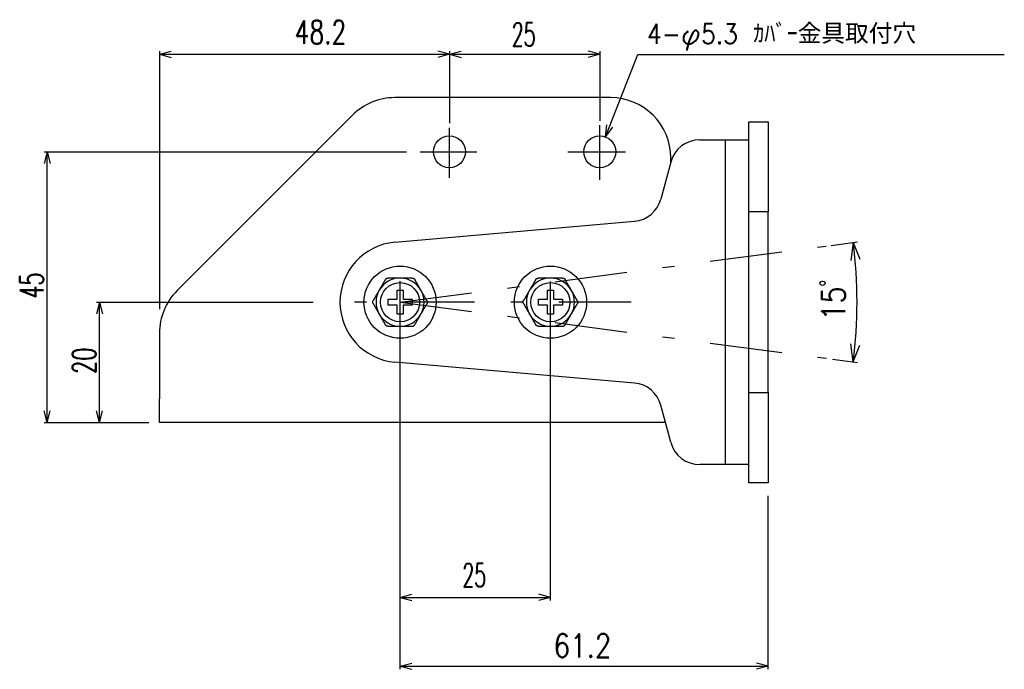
# Model space of a CAD drawing. Extents: x 149 to 538, y 135 to 393.
# Tile 3 of 3: x 374 to 538, y 135 to 243. Entities that reach past the tile are written whole.
import ezdxf
from ezdxf.enums import TextEntityAlignment as Align

# ---------------------------------------------------------------- set-up
doc = ezdxf.new("R2010")
doc.units = 0
doc.header["$LTSCALE"] = 2
doc.header["$MEASUREMENT"] = 0
doc.linetypes.add('CENTER', pattern=[13, 6, -3, 1, -3])
doc.layers.add('0一般図-0通り芯', color=7, linetype='CONTINUOUS')
doc.layers.add('0一般図-1躯体', color=7, linetype='CONTINUOUS')
doc.styles.get("Standard").update_dxf_attribs({"font": 'txt.shx', "bigfont": 'extfont.shx'})

msp = doc.modelspace()

# ---------------------------------------------------------------- linework, layer by layer
at = {"layer": '0一般図-0通り芯', "color": 7, "linetype": 'CONTINUOUS'}
for p, q in [((472.36, 230.48), (436.5, 230.48)), ((429.43, 227.56), (400.29, 198.41)), ((487.19, 223.48), (491.42, 223.48)), ((491.42, 223.48), (495.36, 223.48)), ((482.36, 219.78), (480.71, 213.62)), ((482.36, 219.75), (482.36, 220.48)), ((498.56, 211.48), (495.36, 211.48)), ((495.36, 181.48), (495.36, 211.48)), ((498.56, 181.48), (498.56, 211.48)), ((436.49, 206.45), (476.32, 209.93)), ((436.86, 196.99), (436.87, 198.49)), ((436.87, 198.49), (437.87, 198.48)), ((437.87, 198.48), (437.86, 196.98)), ((461.86, 196.99), (461.87, 198.49)), ((461.87, 198.49), (462.87, 198.48)), ((462.87, 198.48), (462.86, 196.98)), ((435.36, 196.99), (436.86, 196.99)), ((435.36, 195.99), (435.36, 196.99)), ((437.86, 196.98), (439.36, 196.98)), ((439.36, 196.98), (439.36, 195.98)), ((460.36, 196.99), (461.86, 196.99)), ((460.36, 195.99), (460.36, 196.99)), ((462.86, 196.98), (464.36, 196.98)), ((464.36, 196.98), (464.36, 195.98)), ((436.86, 195.99), (435.36, 195.99)), ((436.85, 194.49), (436.86, 195.99)), ((437.86, 195.98), (437.85, 194.48)), ((439.36, 195.98), (437.86, 195.98)), ((461.86, 195.99), (460.36, 195.99)), ((461.85, 194.49), (461.86, 195.99)), ((462.86, 195.98), (462.85, 194.48)), ((464.36, 195.98), (462.86, 195.98)), ((437.85, 194.48), (436.85, 194.49)), ((462.85, 194.48), (461.85, 194.49)), ((397.36, 191.34), (397.36, 180.42)), ((476.32, 183.04), (436.49, 186.52)), ((397.36, 176.48), (397.36, 180.42)), ((495.36, 181.48), (498.56, 181.48)), ((498.56, 181.48), (498.56, 166.48)), ((482.36, 173.19), (480.71, 179.35)), ((481.48, 176.48), (397.36, 176.48)), ((495.36, 169.48), (491.42, 169.48))]:
    msp.add_line(p, q, dxfattribs=at)
at = {"layer": '0一般図-0通り芯', "color": 4, "linetype": 'CENTER'}
for p, q in [((470.56, 216.83), (470.56, 225.93)), ((445.56, 217.14), (445.56, 225.47)), ((440.7, 221.48), (450.1, 221.48)), ((465.25, 221.48), (474.85, 221.48)), ((437.36, 187.97), (437.36, 204.27)), ((462.36, 187.92), (462.36, 204.27)), ((475.76, 196.48), (423.96, 196.48))]:
    msp.add_line(p, q, dxfattribs=at)
at = {"layer": '0一般図-0通り芯', "color": 7, "linetype": 'CONTINUOUS'}
for points in [[(495.36, 211.48), (495.36, 226.48), (498.56, 226.48), (498.56, 211.48)], [(491.42, 223.48), (491.42, 169.48), (487.19, 169.48)], [(434.92, 200.24), (434.89, 200.2), (434.88, 200.18), (434.86, 200.15), (434.85, 200.12), (434.83, 200.09), (434.81, 200.05), (434.78, 200.01), (434.75, 199.96), (434.72, 199.91), (434.69, 199.85), (434.66, 199.79), (434.62, 199.73), (434.58, 199.67), (434.54, 199.6), (434.5, 199.53), (434.46, 199.45), (434.42, 199.38), (434.37, 199.31), (434.33, 199.24), (434.29, 199.17), (434.25, 199.1), (434.21, 199.03), (434.17, 198.96), (434.14, 198.9), (434.1, 198.84), (434.07, 198.79), (434.04, 198.74), (434.02, 198.7), (434, 198.66), (433.97, 198.62), (433.96, 198.59), (433.94, 198.57), (433.9, 198.5)], [(434.92, 200.24), (434.92, 200.25), (434.93, 200.25), (434.93, 200.26), (434.93, 200.26), (434.93, 200.27), (434.94, 200.27), (434.94, 200.28), (434.95, 200.28), (434.95, 200.29), (434.96, 200.3), (434.96, 200.31), (434.97, 200.32), (434.98, 200.33), (434.99, 200.34), (435, 200.35), (435.01, 200.36), (435.02, 200.37), (435.03, 200.38), (435.04, 200.39), (435.06, 200.4), (435.07, 200.41), (435.09, 200.42), (435.1, 200.43), (435.12, 200.44), (435.14, 200.44), (435.15, 200.45), (435.17, 200.46), (435.18, 200.46), (435.2, 200.47), (435.21, 200.47), (435.23, 200.48), (435.24, 200.48), (435.25, 200.48), (435.26, 200.49), (435.27, 200.49), (435.28, 200.49), (435.29, 200.49), (435.3, 200.49), (435.31, 200.49), (435.32, 200.49), (435.32, 200.49), (435.33, 200.49), (435.33, 200.49), (435.34, 200.49), (435.34, 200.49), (435.34, 200.49), (435.35, 200.49), (435.35, 200.49), (435.35, 200.49)], [(437.37, 200.48), (437.32, 200.48), (437.29, 200.48), (437.26, 200.48), (437.23, 200.48), (437.19, 200.48), (437.14, 200.49), (437.09, 200.49), (437.04, 200.49), (436.98, 200.49), (436.91, 200.49), (436.84, 200.49), (436.77, 200.49), (436.69, 200.49), (436.61, 200.49), (436.52, 200.49), (436.44, 200.49), (436.36, 200.49), (436.27, 200.49), (436.19, 200.49), (436.11, 200.49), (436.03, 200.49), (435.95, 200.49), (435.88, 200.49), (435.81, 200.49), (435.74, 200.49), (435.68, 200.49), (435.63, 200.49), (435.58, 200.49), (435.53, 200.49), (435.49, 200.49), (435.46, 200.49), (435.43, 200.49), (435.35, 200.49)], [(439.39, 200.48), (439.34, 200.48), (439.32, 200.48), (439.29, 200.48), (439.25, 200.48), (439.22, 200.48), (439.17, 200.48), (439.12, 200.48), (439.07, 200.48), (439.01, 200.48), (438.94, 200.48), (438.87, 200.48), (438.8, 200.48), (438.72, 200.48), (438.65, 200.48), (438.56, 200.48), (438.48, 200.48), (438.4, 200.48), (438.31, 200.48), (438.23, 200.48), (438.15, 200.48), (438.07, 200.48), (437.99, 200.48), (437.91, 200.48), (437.84, 200.48), (437.77, 200.48), (437.71, 200.48), (437.66, 200.48), (437.6, 200.48), (437.56, 200.48), (437.52, 200.48), (437.48, 200.48), (437.45, 200.48), (437.37, 200.48)], [(439.39, 200.48), (439.4, 200.48), (439.41, 200.48), (439.41, 200.47), (439.42, 200.47), (439.42, 200.47), (439.43, 200.47), (439.44, 200.47), (439.44, 200.47), (439.45, 200.47), (439.46, 200.47), (439.47, 200.47), (439.48, 200.47), (439.5, 200.47), (439.51, 200.46), (439.52, 200.46), (439.54, 200.46), (439.55, 200.45), (439.57, 200.45), (439.58, 200.44), (439.6, 200.43), (439.62, 200.42), (439.63, 200.42), (439.65, 200.41), (439.66, 200.4), (439.68, 200.39), (439.69, 200.38), (439.7, 200.37), (439.72, 200.36), (439.73, 200.35), (439.74, 200.34), (439.75, 200.33), (439.76, 200.32), (439.77, 200.31), (439.78, 200.3), (439.78, 200.29), (439.79, 200.28), (439.79, 200.28), (439.8, 200.27), (439.8, 200.26), (439.81, 200.26), (439.81, 200.25), (439.81, 200.25), (439.82, 200.24), (439.82, 200.24), (439.82, 200.24), (439.82, 200.23), (439.82, 200.23), (439.82, 200.23), (439.83, 200.22)], [(440.83, 198.47), (440.8, 198.52), (440.79, 198.54), (440.78, 198.57), (440.76, 198.6), (440.74, 198.63), (440.72, 198.67), (440.69, 198.71), (440.66, 198.76), (440.63, 198.81), (440.6, 198.87), (440.56, 198.93), (440.53, 199), (440.49, 199.07), (440.45, 199.14), (440.41, 199.21), (440.37, 199.28), (440.32, 199.35), (440.28, 199.43), (440.24, 199.5), (440.2, 199.57), (440.16, 199.64), (440.12, 199.71), (440.09, 199.77), (440.05, 199.83), (440.02, 199.89), (439.99, 199.94), (439.96, 199.99), (439.94, 200.03), (439.92, 200.07), (439.9, 200.1), (439.88, 200.13), (439.87, 200.16), (439.83, 200.22)], [(459.92, 200.24), (459.89, 200.2), (459.88, 200.18), (459.86, 200.15), (459.85, 200.12), (459.83, 200.09), (459.81, 200.05), (459.78, 200.01), (459.75, 199.96), (459.72, 199.91), (459.69, 199.85), (459.66, 199.79), (459.62, 199.73), (459.58, 199.67), (459.54, 199.6), (459.5, 199.53), (459.46, 199.45), (459.42, 199.38), (459.37, 199.31), (459.33, 199.24), (459.29, 199.17), (459.25, 199.1), (459.21, 199.03), (459.17, 198.96), (459.14, 198.9), (459.1, 198.84), (459.07, 198.79), (459.04, 198.74), (459.02, 198.7), (459, 198.66), (458.97, 198.62), (458.96, 198.59), (458.94, 198.57), (458.9, 198.5)], [(459.92, 200.24), (459.92, 200.25), (459.93, 200.25), (459.93, 200.26), (459.93, 200.26), (459.93, 200.27), (459.94, 200.27), (459.94, 200.28), (459.95, 200.28), (459.95, 200.29), (459.96, 200.3), (459.96, 200.31), (459.97, 200.32), (459.98, 200.33), (459.99, 200.34), (460, 200.35), (460.01, 200.36), (460.02, 200.37), (460.03, 200.38), (460.04, 200.39), (460.06, 200.4), (460.07, 200.41), (460.09, 200.42), (460.1, 200.43), (460.12, 200.44), (460.14, 200.44), (460.15, 200.45), (460.17, 200.46), (460.18, 200.46), (460.2, 200.47), (460.21, 200.47), (460.23, 200.48), (460.24, 200.48), (460.25, 200.48), (460.26, 200.49), (460.27, 200.49), (460.28, 200.49), (460.29, 200.49), (460.3, 200.49), (460.31, 200.49), (460.32, 200.49), (460.32, 200.49), (460.33, 200.49), (460.33, 200.49), (460.34, 200.49), (460.34, 200.49), (460.34, 200.49), (460.35, 200.49), (460.35, 200.49), (460.35, 200.49)], [(462.37, 200.48), (462.32, 200.48), (462.29, 200.48), (462.26, 200.48), (462.23, 200.48), (462.19, 200.48), (462.14, 200.49), (462.09, 200.49), (462.04, 200.49), (461.98, 200.49), (461.91, 200.49), (461.84, 200.49), (461.77, 200.49), (461.69, 200.49), (461.61, 200.49), (461.52, 200.49), (461.44, 200.49), (461.36, 200.49), (461.27, 200.49), (461.19, 200.49), (461.11, 200.49), (461.03, 200.49), (460.95, 200.49), (460.88, 200.49), (460.81, 200.49), (460.74, 200.49), (460.68, 200.49), (460.63, 200.49), (460.58, 200.49), (460.53, 200.49), (460.49, 200.49), (460.46, 200.49), (460.43, 200.49), (460.35, 200.49)], [(464.39, 200.48), (464.34, 200.48), (464.32, 200.48), (464.29, 200.48), (464.25, 200.48), (464.22, 200.48), (464.17, 200.48), (464.12, 200.48), (464.07, 200.48), (464.01, 200.48), (463.94, 200.48), (463.87, 200.48), (463.8, 200.48), (463.72, 200.48), (463.65, 200.48), (463.56, 200.48), (463.48, 200.48), (463.4, 200.48), (463.31, 200.48), (463.23, 200.48), (463.15, 200.48), (463.07, 200.48), (462.99, 200.48), (462.91, 200.48), (462.84, 200.48), (462.77, 200.48), (462.71, 200.48), (462.66, 200.48), (462.6, 200.48), (462.56, 200.48), (462.52, 200.48), (462.48, 200.48), (462.45, 200.48), (462.37, 200.48)], [(464.39, 200.48), (464.4, 200.48), (464.41, 200.48), (464.41, 200.47), (464.42, 200.47), (464.42, 200.47), (464.43, 200.47), (464.44, 200.47), (464.44, 200.47), (464.45, 200.47), (464.46, 200.47), (464.47, 200.47), (464.48, 200.47), (464.5, 200.47), (464.51, 200.46), (464.52, 200.46), (464.54, 200.46), (464.55, 200.45), (464.57, 200.45), (464.58, 200.44), (464.6, 200.43), (464.62, 200.42), (464.63, 200.42), (464.65, 200.41), (464.66, 200.4), (464.68, 200.39), (464.69, 200.38), (464.7, 200.37), (464.72, 200.36), (464.73, 200.35), (464.74, 200.34), (464.75, 200.33), (464.76, 200.32), (464.77, 200.31), (464.78, 200.3), (464.78, 200.29), (464.79, 200.28), (464.79, 200.28), (464.8, 200.27), (464.8, 200.26), (464.81, 200.26), (464.81, 200.25), (464.81, 200.25), (464.82, 200.24), (464.82, 200.24), (464.82, 200.24), (464.82, 200.23), (464.82, 200.23), (464.82, 200.23), (464.83, 200.22)], [(465.83, 198.47), (465.8, 198.52), (465.79, 198.54), (465.78, 198.57), (465.76, 198.6), (465.74, 198.63), (465.72, 198.67), (465.69, 198.71), (465.66, 198.76), (465.63, 198.81), (465.6, 198.87), (465.56, 198.93), (465.53, 199), (465.49, 199.07), (465.45, 199.14), (465.41, 199.21), (465.37, 199.28), (465.32, 199.35), (465.28, 199.43), (465.24, 199.5), (465.2, 199.57), (465.16, 199.64), (465.12, 199.71), (465.09, 199.77), (465.05, 199.83), (465.02, 199.89), (464.99, 199.94), (464.96, 199.99), (464.94, 200.03), (464.92, 200.07), (464.9, 200.1), (464.88, 200.13), (464.87, 200.16), (464.83, 200.22)], [(433.9, 198.5), (433.87, 198.45), (433.86, 198.43), (433.85, 198.4), (433.83, 198.37), (433.81, 198.34), (433.79, 198.3), (433.76, 198.26), (433.73, 198.21), (433.7, 198.16), (433.67, 198.1), (433.63, 198.04), (433.6, 197.97), (433.56, 197.9), (433.52, 197.83), (433.47, 197.76), (433.43, 197.69), (433.39, 197.62), (433.35, 197.55), (433.3, 197.47), (433.26, 197.4), (433.22, 197.33), (433.19, 197.27), (433.15, 197.21), (433.11, 197.14), (433.08, 197.09), (433.05, 197.04), (433.02, 196.99), (433, 196.95), (432.98, 196.91), (432.96, 196.87), (432.94, 196.85), (432.92, 196.82), (432.88, 196.75)], [(441.83, 196.72), (441.81, 196.76), (441.79, 196.78), (441.78, 196.81), (441.76, 196.84), (441.74, 196.87), (441.72, 196.91), (441.7, 196.95), (441.67, 197), (441.64, 197.05), (441.61, 197.11), (441.58, 197.17), (441.54, 197.23), (441.5, 197.3), (441.46, 197.37), (441.42, 197.44), (441.38, 197.51), (441.34, 197.58), (441.3, 197.66), (441.25, 197.73), (441.21, 197.8), (441.17, 197.87), (441.13, 197.94), (441.1, 198), (441.06, 198.07), (441.03, 198.12), (441, 198.18), (440.97, 198.23), (440.94, 198.27), (440.92, 198.31), (440.9, 198.34), (440.88, 198.37), (440.87, 198.4), (440.83, 198.47)], [(458.9, 198.5), (458.87, 198.45), (458.86, 198.43), (458.85, 198.4), (458.83, 198.37), (458.81, 198.34), (458.79, 198.3), (458.76, 198.26), (458.73, 198.21), (458.7, 198.16), (458.67, 198.1), (458.63, 198.04), (458.6, 197.97), (458.56, 197.9), (458.52, 197.83), (458.47, 197.76), (458.43, 197.69), (458.39, 197.62), (458.35, 197.55), (458.3, 197.47), (458.26, 197.4), (458.22, 197.33), (458.19, 197.27), (458.15, 197.21), (458.11, 197.14), (458.08, 197.09), (458.05, 197.04), (458.02, 196.99), (458, 196.95), (457.98, 196.91), (457.96, 196.87), (457.94, 196.85), (457.92, 196.82), (457.88, 196.75)], [(466.83, 196.72), (466.81, 196.76), (466.79, 196.78), (466.78, 196.81), (466.76, 196.84), (466.74, 196.87), (466.72, 196.91), (466.7, 196.95), (466.67, 197), (466.64, 197.05), (466.61, 197.11), (466.58, 197.17), (466.54, 197.23), (466.5, 197.3), (466.46, 197.37), (466.42, 197.44), (466.38, 197.51), (466.34, 197.58), (466.3, 197.66), (466.25, 197.73), (466.21, 197.8), (466.17, 197.87), (466.13, 197.94), (466.1, 198), (466.06, 198.07), (466.03, 198.12), (466, 198.18), (465.97, 198.23), (465.94, 198.27), (465.92, 198.31), (465.9, 198.34), (465.88, 198.37), (465.87, 198.4), (465.83, 198.47)], [(432.88, 196.25), (432.88, 196.26), (432.88, 196.26), (432.88, 196.27), (432.87, 196.27), (432.87, 196.28), (432.87, 196.28), (432.86, 196.29), (432.86, 196.3), (432.86, 196.31), (432.85, 196.31), (432.85, 196.32), (432.84, 196.33), (432.84, 196.35), (432.84, 196.36), (432.83, 196.37), (432.83, 196.39), (432.82, 196.4), (432.82, 196.42), (432.82, 196.43), (432.82, 196.45), (432.82, 196.47), (432.82, 196.49), (432.82, 196.51), (432.82, 196.52), (432.82, 196.54), (432.82, 196.56), (432.82, 196.57), (432.82, 196.59), (432.83, 196.61), (432.83, 196.62), (432.83, 196.63), (432.84, 196.65), (432.84, 196.66), (432.85, 196.67), (432.85, 196.68), (432.85, 196.69), (432.86, 196.7), (432.86, 196.71), (432.86, 196.71), (432.87, 196.72), (432.87, 196.72), (432.87, 196.73), (432.87, 196.73), (432.88, 196.74), (432.88, 196.74), (432.88, 196.74), (432.88, 196.75), (432.88, 196.75), (432.88, 196.75)], [(441.83, 196.72), (441.84, 196.71), (441.84, 196.71), (441.84, 196.7), (441.84, 196.7), (441.84, 196.69), (441.85, 196.69), (441.85, 196.68), (441.85, 196.67), (441.86, 196.66), (441.86, 196.65), (441.87, 196.64), (441.87, 196.63), (441.88, 196.62), (441.88, 196.61), (441.88, 196.6), (441.89, 196.58), (441.89, 196.57), (441.89, 196.55), (441.9, 196.54), (441.9, 196.52), (441.9, 196.5), (441.9, 196.48), (441.9, 196.46), (441.9, 196.45), (441.9, 196.43), (441.9, 196.41), (441.89, 196.39), (441.89, 196.38), (441.89, 196.36), (441.89, 196.35), (441.88, 196.33), (441.88, 196.32), (441.87, 196.31), (441.87, 196.3), (441.87, 196.29), (441.86, 196.28), (441.86, 196.27), (441.85, 196.26), (441.85, 196.26), (441.85, 196.25), (441.85, 196.24), (441.84, 196.24), (441.84, 196.23), (441.84, 196.23), (441.84, 196.23), (441.84, 196.23), (441.83, 196.22), (441.83, 196.22), (441.83, 196.22)], [(457.88, 196.25), (457.88, 196.26), (457.88, 196.26), (457.88, 196.27), (457.87, 196.27), (457.87, 196.28), (457.87, 196.28), (457.86, 196.29), (457.86, 196.3), (457.86, 196.31), (457.85, 196.31), (457.85, 196.32), (457.84, 196.33), (457.84, 196.35), (457.84, 196.36), (457.83, 196.37), (457.83, 196.39), (457.82, 196.4), (457.82, 196.42), (457.82, 196.43), (457.82, 196.45), (457.82, 196.47), (457.82, 196.49), (457.82, 196.51), (457.82, 196.52), (457.82, 196.54), (457.82, 196.56), (457.82, 196.57), (457.82, 196.59), (457.83, 196.61), (457.83, 196.62), (457.83, 196.63), (457.84, 196.65), (457.84, 196.66), (457.85, 196.67), (457.85, 196.68), (457.85, 196.69), (457.86, 196.7), (457.86, 196.71), (457.86, 196.71), (457.87, 196.72), (457.87, 196.72), (457.87, 196.73), (457.87, 196.73), (457.88, 196.74), (457.88, 196.74), (457.88, 196.74), (457.88, 196.75), (457.88, 196.75), (457.88, 196.75)], [(466.83, 196.72), (466.84, 196.71), (466.84, 196.71), (466.84, 196.7), (466.84, 196.7), (466.84, 196.69), (466.85, 196.69), (466.85, 196.68), (466.85, 196.67), (466.86, 196.66), (466.86, 196.65), (466.87, 196.64), (466.87, 196.63), (466.88, 196.62), (466.88, 196.61), (466.88, 196.6), (466.89, 196.58), (466.89, 196.57), (466.89, 196.55), (466.9, 196.54), (466.9, 196.52), (466.9, 196.5), (466.9, 196.48), (466.9, 196.46), (466.9, 196.45), (466.9, 196.43), (466.9, 196.41), (466.89, 196.39), (466.89, 196.38), (466.89, 196.36), (466.89, 196.35), (466.88, 196.33), (466.88, 196.32), (466.87, 196.31), (466.87, 196.3), (466.87, 196.29), (466.86, 196.28), (466.86, 196.27), (466.85, 196.26), (466.85, 196.26), (466.85, 196.25), (466.85, 196.24), (466.84, 196.24), (466.84, 196.23), (466.84, 196.23), (466.84, 196.23), (466.84, 196.23), (466.83, 196.22), (466.83, 196.22), (466.83, 196.22)], [(432.88, 196.25), (432.91, 196.2), (432.92, 196.18), (432.94, 196.16), (432.95, 196.13), (432.97, 196.1), (432.99, 196.06), (433.02, 196.02), (433.04, 195.97), (433.07, 195.92), (433.11, 195.86), (433.14, 195.8), (433.18, 195.74), (433.21, 195.67), (433.25, 195.6), (433.29, 195.53), (433.34, 195.46), (433.38, 195.39), (433.42, 195.31), (433.46, 195.24), (433.5, 195.17), (433.54, 195.1), (433.58, 195.03), (433.62, 194.96), (433.65, 194.9), (433.69, 194.85), (433.72, 194.79), (433.75, 194.74), (433.77, 194.7), (433.79, 194.66), (433.81, 194.62), (433.83, 194.59), (433.85, 194.57), (433.89, 194.5)], [(440.81, 194.47), (440.84, 194.52), (440.85, 194.54), (440.87, 194.57), (440.89, 194.59), (440.91, 194.63), (440.93, 194.67), (440.95, 194.71), (440.98, 194.76), (441.01, 194.81), (441.05, 194.87), (441.08, 194.93), (441.12, 195), (441.16, 195.06), (441.2, 195.13), (441.24, 195.21), (441.28, 195.28), (441.33, 195.35), (441.37, 195.42), (441.41, 195.49), (441.45, 195.57), (441.49, 195.63), (441.53, 195.7), (441.57, 195.76), (441.6, 195.82), (441.63, 195.88), (441.66, 195.93), (441.69, 195.98), (441.72, 196.02), (441.74, 196.06), (441.76, 196.09), (441.78, 196.12), (441.79, 196.15), (441.83, 196.22)], [(457.88, 196.25), (457.91, 196.2), (457.92, 196.18), (457.94, 196.16), (457.95, 196.13), (457.97, 196.1), (457.99, 196.06), (458.02, 196.02), (458.04, 195.97), (458.07, 195.92), (458.11, 195.86), (458.14, 195.8), (458.18, 195.74), (458.21, 195.67), (458.25, 195.6), (458.29, 195.53), (458.34, 195.46), (458.38, 195.39), (458.42, 195.31), (458.46, 195.24), (458.5, 195.17), (458.54, 195.1), (458.58, 195.03), (458.62, 194.96), (458.65, 194.9), (458.69, 194.85), (458.72, 194.79), (458.75, 194.74), (458.77, 194.7), (458.79, 194.66), (458.81, 194.62), (458.83, 194.59), (458.85, 194.57), (458.89, 194.5)], [(465.81, 194.47), (465.84, 194.52), (465.85, 194.54), (465.87, 194.57), (465.89, 194.59), (465.91, 194.63), (465.93, 194.67), (465.95, 194.71), (465.98, 194.76), (466.01, 194.81), (466.05, 194.87), (466.08, 194.93), (466.12, 195), (466.16, 195.06), (466.2, 195.13), (466.24, 195.21), (466.28, 195.28), (466.33, 195.35), (466.37, 195.42), (466.41, 195.49), (466.45, 195.57), (466.49, 195.63), (466.53, 195.7), (466.57, 195.76), (466.6, 195.82), (466.63, 195.88), (466.66, 195.93), (466.69, 195.98), (466.72, 196.02), (466.74, 196.06), (466.76, 196.09), (466.78, 196.12), (466.79, 196.15), (466.83, 196.22)], [(433.89, 194.5), (433.91, 194.45), (433.93, 194.43), (433.94, 194.4), (433.96, 194.37), (433.98, 194.34), (434, 194.3), (434.02, 194.26), (434.05, 194.21), (434.08, 194.15), (434.12, 194.1), (434.15, 194.04), (434.19, 193.97), (434.23, 193.9), (434.27, 193.83), (434.31, 193.76), (434.35, 193.69), (434.39, 193.61), (434.43, 193.54), (434.47, 193.47), (434.51, 193.4), (434.55, 193.33), (434.59, 193.26), (434.63, 193.2), (434.66, 193.14), (434.7, 193.08), (434.73, 193.03), (434.75, 192.98), (434.78, 192.94), (434.8, 192.9), (434.82, 192.87), (434.84, 192.84), (434.85, 192.81), (434.89, 192.74)], [(437.34, 192.48), (437.4, 192.48), (437.42, 192.48), (437.45, 192.48), (437.49, 192.48), (437.53, 192.48), (437.57, 192.48), (437.62, 192.48), (437.68, 192.48), (437.74, 192.48), (437.8, 192.48), (437.88, 192.48), (437.95, 192.48), (438.03, 192.48), (438.11, 192.48), (438.19, 192.48), (438.28, 192.48), (438.36, 192.48), (438.44, 192.48), (438.53, 192.48), (438.61, 192.48), (438.69, 192.48), (438.76, 192.48), (438.84, 192.48), (438.91, 192.48), (438.97, 192.48), (439.03, 192.48), (439.09, 192.48), (439.14, 192.48), (439.18, 192.48), (439.22, 192.48), (439.25, 192.48), (439.28, 192.48), (439.36, 192.48), (439.37, 192.48), (439.37, 192.48), (439.38, 192.48), (439.38, 192.48), (439.39, 192.48), (439.4, 192.48), (439.4, 192.48), (439.41, 192.48), (439.42, 192.48), (439.43, 192.48), (439.44, 192.48), (439.45, 192.48), (439.47, 192.49), (439.48, 192.49), (439.49, 192.49), (439.51, 192.49), (439.52, 192.5), (439.54, 192.5), (439.55, 192.51), (439.57, 192.52), (439.58, 192.53), (439.6, 192.53), (439.62, 192.54), (439.63, 192.55), (439.65, 192.56), (439.66, 192.57), (439.67, 192.58), (439.69, 192.59), (439.7, 192.6), (439.71, 192.61), (439.72, 192.62), (439.73, 192.63), (439.74, 192.64), (439.75, 192.65), (439.75, 192.66), (439.76, 192.67), (439.76, 192.67), (439.77, 192.68), (439.77, 192.69), (439.78, 192.69), (439.78, 192.7), (439.78, 192.7), (439.79, 192.71), (439.79, 192.71), (439.79, 192.71), (439.79, 192.72), (439.79, 192.72), (439.79, 192.72), (439.8, 192.72), (439.82, 192.77), (439.84, 192.79), (439.85, 192.82), (439.87, 192.85), (439.89, 192.88), (439.91, 192.92), (439.93, 192.96), (439.96, 193.01), (439.99, 193.06), (440.02, 193.11), (440.06, 193.17), (440.1, 193.24), (440.13, 193.3), (440.17, 193.37), (440.21, 193.44), (440.26, 193.51), (440.3, 193.59), (440.34, 193.66), (440.38, 193.73), (440.43, 193.8), (440.47, 193.87), (440.51, 193.94), (440.54, 194.01), (440.58, 194.07), (440.61, 194.12), (440.64, 194.18), (440.67, 194.23), (440.7, 194.27), (440.72, 194.31), (440.74, 194.34), (440.76, 194.37), (440.77, 194.4), (440.81, 194.47)], [(458.89, 194.5), (458.91, 194.45), (458.93, 194.43), (458.94, 194.4), (458.96, 194.37), (458.98, 194.34), (459, 194.3), (459.02, 194.26), (459.05, 194.21), (459.08, 194.15), (459.12, 194.1), (459.15, 194.04), (459.19, 193.97), (459.23, 193.9), (459.27, 193.83), (459.31, 193.76), (459.35, 193.69), (459.39, 193.61), (459.43, 193.54), (459.47, 193.47), (459.51, 193.4), (459.55, 193.33), (459.59, 193.26), (459.63, 193.2), (459.66, 193.14), (459.7, 193.08), (459.73, 193.03), (459.75, 192.98), (459.78, 192.94), (459.8, 192.9), (459.82, 192.87), (459.84, 192.84), (459.85, 192.81), (459.89, 192.74)], [(462.34, 192.48), (462.4, 192.48), (462.42, 192.48), (462.45, 192.48), (462.49, 192.48), (462.53, 192.48), (462.57, 192.48), (462.62, 192.48), (462.68, 192.48), (462.74, 192.48), (462.8, 192.48), (462.88, 192.48), (462.95, 192.48), (463.03, 192.48), (463.11, 192.48), (463.19, 192.48), (463.28, 192.48), (463.36, 192.48), (463.44, 192.48), (463.53, 192.48), (463.61, 192.48), (463.69, 192.48), (463.76, 192.48), (463.84, 192.48), (463.91, 192.48), (463.97, 192.48), (464.03, 192.48), (464.09, 192.48), (464.14, 192.48), (464.18, 192.48), (464.22, 192.48), (464.25, 192.48), (464.28, 192.48), (464.36, 192.48), (464.37, 192.48), (464.37, 192.48), (464.38, 192.48), (464.38, 192.48), (464.39, 192.48), (464.4, 192.48), (464.4, 192.48), (464.41, 192.48), (464.42, 192.48), (464.43, 192.48), (464.44, 192.48), (464.45, 192.48), (464.47, 192.49), (464.48, 192.49), (464.49, 192.49), (464.51, 192.49), (464.52, 192.5), (464.54, 192.5), (464.55, 192.51), (464.57, 192.52), (464.58, 192.53), (464.6, 192.53), (464.62, 192.54), (464.63, 192.55), (464.65, 192.56), (464.66, 192.57), (464.67, 192.58), (464.69, 192.59), (464.7, 192.6), (464.71, 192.61), (464.72, 192.62), (464.73, 192.63), (464.74, 192.64), (464.75, 192.65), (464.75, 192.66), (464.76, 192.67), (464.76, 192.67), (464.77, 192.68), (464.77, 192.69), (464.78, 192.69), (464.78, 192.7), (464.78, 192.7), (464.79, 192.71), (464.79, 192.71), (464.79, 192.71), (464.79, 192.72), (464.79, 192.72), (464.79, 192.72), (464.8, 192.72), (464.82, 192.77), (464.84, 192.79), (464.85, 192.82), (464.87, 192.85), (464.89, 192.88), (464.91, 192.92), (464.93, 192.96), (464.96, 193.01), (464.99, 193.06), (465.02, 193.11), (465.06, 193.17), (465.1, 193.24), (465.13, 193.3), (465.17, 193.37), (465.21, 193.44), (465.26, 193.51), (465.3, 193.59), (465.34, 193.66), (465.38, 193.73), (465.43, 193.8), (465.47, 193.87), (465.51, 193.94), (465.54, 194.01), (465.58, 194.07), (465.61, 194.12), (465.64, 194.18), (465.67, 194.23), (465.7, 194.27), (465.72, 194.31), (465.74, 194.34), (465.76, 194.37), (465.77, 194.4), (465.81, 194.47)], [(435.32, 192.49), (435.31, 192.49), (435.31, 192.49), (435.31, 192.49), (435.3, 192.49), (435.29, 192.49), (435.29, 192.5), (435.28, 192.5), (435.27, 192.5), (435.26, 192.5), (435.25, 192.5), (435.24, 192.5), (435.23, 192.5), (435.22, 192.5), (435.21, 192.51), (435.19, 192.51), (435.18, 192.51), (435.16, 192.52), (435.15, 192.52), (435.13, 192.53), (435.12, 192.54), (435.1, 192.54), (435.08, 192.55), (435.07, 192.56), (435.05, 192.57), (435.04, 192.58), (435.02, 192.59), (435.01, 192.6), (435, 192.61), (434.99, 192.62), (434.98, 192.63), (434.97, 192.64), (434.96, 192.65), (434.95, 192.66), (434.94, 192.67), (434.93, 192.68), (434.93, 192.69), (434.92, 192.69), (434.92, 192.7), (434.91, 192.71), (434.91, 192.71), (434.91, 192.72), (434.9, 192.72), (434.9, 192.73), (434.9, 192.73), (434.9, 192.73), (434.89, 192.74), (434.89, 192.74), (434.89, 192.74), (434.89, 192.74)], [(435.32, 192.49), (435.38, 192.49), (435.4, 192.49), (435.43, 192.49), (435.46, 192.49), (435.5, 192.49), (435.54, 192.49), (435.59, 192.49), (435.65, 192.49), (435.71, 192.49), (435.77, 192.49), (435.84, 192.49), (435.91, 192.49), (435.99, 192.49), (436.07, 192.49), (436.15, 192.49), (436.23, 192.49), (436.32, 192.49), (436.4, 192.49), (436.49, 192.49), (436.57, 192.49), (436.65, 192.49), (436.73, 192.49), (436.8, 192.49), (436.88, 192.49), (436.94, 192.49), (437, 192.49), (437.06, 192.49), (437.11, 192.49), (437.16, 192.49), (437.2, 192.48), (437.23, 192.48), (437.26, 192.48), (437.34, 192.48)], [(460.32, 192.49), (460.31, 192.49), (460.31, 192.49), (460.31, 192.49), (460.3, 192.49), (460.29, 192.49), (460.29, 192.5), (460.28, 192.5), (460.27, 192.5), (460.26, 192.5), (460.25, 192.5), (460.24, 192.5), (460.23, 192.5), (460.22, 192.5), (460.21, 192.51), (460.19, 192.51), (460.18, 192.51), (460.16, 192.52), (460.15, 192.52), (460.13, 192.53), (460.12, 192.54), (460.1, 192.54), (460.08, 192.55), (460.07, 192.56), (460.05, 192.57), (460.04, 192.58), (460.02, 192.59), (460.01, 192.6), (460, 192.61), (459.99, 192.62), (459.98, 192.63), (459.97, 192.64), (459.96, 192.65), (459.95, 192.66), (459.94, 192.67), (459.93, 192.68), (459.93, 192.69), (459.92, 192.69), (459.92, 192.7), (459.91, 192.71), (459.91, 192.71), (459.91, 192.72), (459.9, 192.72), (459.9, 192.73), (459.9, 192.73), (459.9, 192.73), (459.89, 192.74), (459.89, 192.74), (459.89, 192.74), (459.89, 192.74)], [(460.32, 192.49), (460.38, 192.49), (460.4, 192.49), (460.43, 192.49), (460.46, 192.49), (460.5, 192.49), (460.54, 192.49), (460.59, 192.49), (460.65, 192.49), (460.71, 192.49), (460.77, 192.49), (460.84, 192.49), (460.91, 192.49), (460.99, 192.49), (461.07, 192.49), (461.15, 192.49), (461.23, 192.49), (461.32, 192.49), (461.4, 192.49), (461.49, 192.49), (461.57, 192.49), (461.65, 192.49), (461.73, 192.49), (461.8, 192.49), (461.88, 192.49), (461.94, 192.49), (462, 192.49), (462.06, 192.49), (462.11, 192.49), (462.16, 192.49), (462.2, 192.48), (462.23, 192.48), (462.26, 192.48), (462.34, 192.48)], [(498.56, 166.48), (495.36, 166.48), (495.36, 181.48)]]:
    msp.add_lwpolyline(points, dxfattribs=at)
for centre, radius in [((445.56, 221.48), 2.65), ((470.56, 221.48), 2.65), ((437.36, 196.48), 6), ((462.36, 196.48), 6), ((437.36, 196.48), 3.25), ((462.36, 196.48), 3.25)]:
    msp.add_circle(centre, radius, dxfattribs=at)
for centre, radius, start, end in [((436.5, 220.48), 10, 90, 135), ((472.36, 220.48), 10, 360, 450), ((487.19, 218.48), 5, 90, 165), ((475.88, 214.91), 5, 275, 345), ((437.36, 196.48), 10, 95, 265), ((437.36, 196.48), 4, 89.777, 149.777), ((437.36, 196.48), 4, 29.777, 89.777), ((462.36, 196.48), 4, 89.777, 149.777), ((462.36, 196.48), 4, 29.777, 89.777), ((407.36, 191.34), 10, 135, 180), ((437.36, 196.48), 4, 149.777, 209.777), ((437.36, 196.48), 4, 329.777, 29.777), ((462.36, 196.48), 4, 149.777, 209.777), ((462.36, 196.48), 4, 329.777, 29.777), ((437.36, 196.48), 4, 209.777, 269.777), ((437.36, 196.48), 4, 269.777, 329.777), ((462.36, 196.48), 4, 209.777, 269.777), ((462.36, 196.48), 4, 269.777, 329.777), ((475.88, 178.06), 5, 15, 85), ((487.19, 174.48), 5, 195, 270)]:
    msp.add_arc(centre, radius, start, end, dxfattribs=at)
at = {"layer": '0一般図-1躯体', "color": 4, "linetype": 'CONTINUOUS'}
for p, q in [((397.36, 237.68), (399.29, 238.2)), ((397.36, 238.18), (397.36, 195.31)), ((397.36, 237.68), (399.29, 237.17)), ((445.56, 237.68), (443.63, 238.2)), ((445.56, 237.68), (443.63, 237.17)), ((445.56, 237.68), (447.49, 238.2)), ((445.56, 238.18), (445.56, 226.21)), ((445.56, 237.68), (470.56, 237.68)), ((470.56, 237.68), (468.63, 238.2)), ((470.56, 237.68), (468.63, 237.17)), ((470.56, 238.18), (470.56, 226.6)), ((471.52, 223.95), (476.89, 237.64)), ((476.89, 237.64), (537.82, 237.64)), ((471.52, 223.95), (471.75, 225.94)), ((471.52, 223.95), (472.71, 225.56)), ((378.68, 221.48), (378.16, 219.55)), ((378.18, 221.48), (438.41, 221.48)), ((378.68, 176.48), (378.68, 221.48)), ((378.68, 221.48), (379.2, 219.55)), ((509.03, 205.92), (513.42, 206.5)), ((512.67, 206.4), (512.28, 203.43)), ((512.67, 206.4), (513.82, 203.63)), ((387.39, 196.48), (386.87, 194.55)), ((386.89, 196.48), (422.91, 196.48)), ((387.39, 196.48), (387.91, 194.55)), ((387.39, 176.48), (387.39, 196.48)), ((512.67, 186.57), (512.28, 189.54)), ((512.67, 186.57), (513.82, 189.34)), ((437.36, 146.91), (437.36, 187.97)), ((462.36, 146.91), (462.36, 187.97)), ((509.25, 187.02), (513.42, 186.47)), ((378.68, 176.48), (378.16, 178.42)), ((378.68, 176.48), (379.2, 178.42)), ((387.39, 176.48), (386.87, 178.42)), ((387.39, 176.48), (387.91, 178.42)), ((378.18, 176.48), (386.89, 176.48)), ((386.89, 176.48), (395.57, 176.48)), ((498.56, 135.47), (498.56, 164.3)), ((437.36, 147.41), (439.29, 147.93)), ((437.36, 147.41), (462.36, 147.41)), ((437.36, 147.41), (439.29, 146.89)), ((462.36, 147.41), (460.43, 147.93)), ((462.36, 147.41), (460.43, 146.89)), ((437.36, 135.47), (437.36, 146.91)), ((437.36, 135.97), (439.29, 136.49)), ((437.36, 135.97), (498.56, 135.97)), ((437.36, 135.97), (439.29, 135.46)), ((498.56, 135.97), (496.63, 136.49)), ((498.56, 135.97), (496.63, 135.46))]:
    msp.add_line(p, q, dxfattribs=at)
at = {"layer": '0一般図-1躯体', "color": 4, "linetype": 'CENTER'}
for q in [(508.19, 205.81), (508.26, 187.15)]:
    msp.add_line((437.36, 196.48), q, dxfattribs=at)
at = {"layer": '0一般図-1躯体', "color": 4, "linetype": 'CONTINUOUS'}
msp.add_lwpolyline([(397.36, 237.68), (445.56, 237.68), (447.49, 237.17)], dxfattribs=at)
msp.add_arc((437.36, 196.48), 75.97, 352.5, 7.5, dxfattribs=at)

# ---------------------------------------------------------------- texts
at = {"layer": '0一般図-1躯体', "color": 7, "lineweight": -3}
for s, width, p in [('48.2', 0.733, (424.13, 238.25)), ('25', 0.589, (457.9, 237.87)), ('25', 0.589, (449.69, 147.98)), ('61.2', 0.821, (467.69, 136.27))]:
    msp.add_text(s, height=3.897, dxfattribs=dict(at, width=width)).set_placement(p, align=Align.BOTTOM_CENTER)
for s, width, p in [('45', 0.642, (379.23, 199.24)), ('15ﾟ', 0.852, (512.54, 197.33)), ('20', 0.652, (387.94, 186.74))]:
    msp.add_text(s, height=3.897, rotation=90, dxfattribs=dict(at, width=width)).set_placement(p, align=Align.BOTTOM_CENTER)
at = {"layer": '0一般図-1躯体', "color": 7, "lineweight": -3, "insert": (478.43, 238.32), "char_height": 3.313, "attachment_point": 7}
msp.add_mtext('\\W1.080;{\\W0.860;4-}φ{\\W0.860;5.3 ｶﾊﾞｰ}金具取付穴', dxfattribs=at)

doc.saveas('drawing.dxf')
